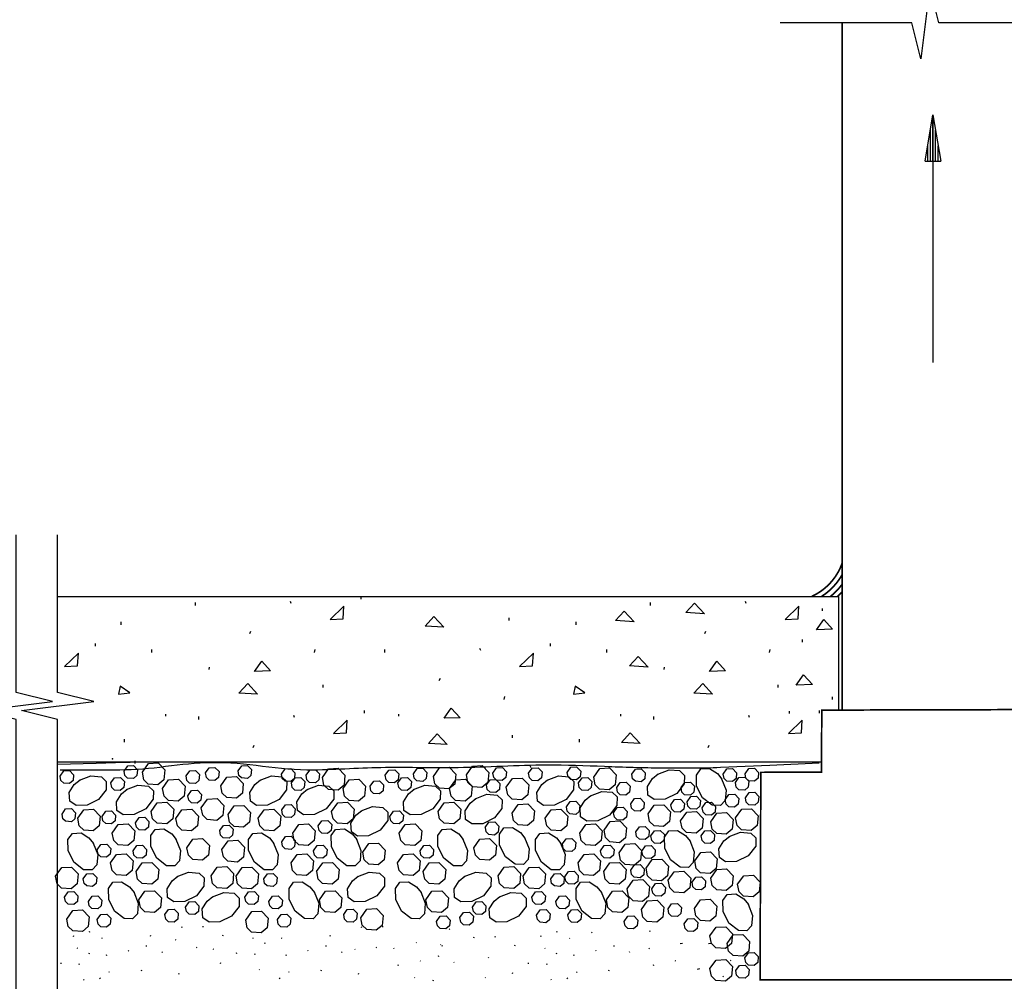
# Model space of a CAD drawing. Extents: x -4.7 to 19.3, y -5.1 to 12.9.
# Tile 5 of 10: x 2.8 to 5.7, y -3.2 to -0.2. Entities that reach past the tile are written whole.
import ezdxf

# ---------------------------------------------------------------- set-up
doc = ezdxf.new("R2010")
doc.units = 0
doc.layers.get('0').update_dxf_attribs({"linetype": 'CONTINUOUS'})
for name, color, linetype in [('29', 7, 'CONTINUOUS'), ('31', 7, 'CONTINUOUS'), ('32', 7, 'CONTINUOUS')]:
    doc.layers.add(name, color=color, linetype=linetype)

# ---------------------------------------------------------------- blocks, each defined once
blk = doc.blocks.new('ARW')
at = {"layer": '32', "color": 1, "linetype": 'CONTINUOUS'}
for p, q in [((-0.011719, 0.001953), (0, 0)), ((-0.011719, 0.001952), (-0.011719, -0.001967)), ((-0.011719, 0.001294), (-0.007766, 0.001294)), ((-0.011719, 0.000643), (-0.003859, 0.000643)), ((0, 0), (-0.011719, -0.001967)), ((-0.011719, -0.000008), (0, -0.000008)), ((-0.011719, -0.000659), (-0.003924, -0.000659)), ((-0.011719, -0.00131), (-0.007802, -0.00131))]:
    blk.add_line(p, q, dxfattribs=at)

msp = doc.modelspace()

# ---------------------------------------------------------------- linework, layer by layer
at = {"layer": '29', "linetype": 'CONTINUOUS'}
for p, q in [((2.865229, -1.991762), (5.231056, -1.991762)), ((5.231056, -2.335375), (5.231056, -1.991762)), ((2.865229, -2.491762), (5.178898, -2.491762))]:
    msp.add_line(p, q, dxfattribs=at)
for points in [[(5.928898, -0.253263), (5.533979, -0.253263), (5.506635, -0.143888), (5.479292, -0.362638), (5.451948, -0.253263), (5.053898, -0.253263)], [(2.740229, -3.510378), (2.740229, -2.363922), (2.630854, -2.336578), (2.849604, -2.309234), (2.740229, -2.281891), (2.740229, -1.804262)], [(2.865229, -3.510378), (2.865229, -2.363922), (2.755854, -2.336578), (2.974604, -2.309234), (2.865229, -2.281891), (2.865229, -1.804262)]]:
    msp.add_lwpolyline(points, dxfattribs=at)
at = {"layer": '29', "linetype": 'CONTINUOUS', "const_width": 0.005}
for points in [[(5.241398, -0.253263), (5.241398, -2.335348)], [(5.179525, -2.33551), (5.178898, -2.523012), (4.995008, -2.523988), (4.992779, -3.151997), (5.993591, -3.151997), (5.994651, -2.526768), (5.805814, -2.526146), (5.804525, -2.333871), (5.179525, -2.33551)]]:
    msp.add_lwpolyline(points, dxfattribs=at)
for points in [[(5.150038, -1.990721, 0.205274), (5.241411, -1.890133, 0.205274)], [(5.178311, -1.991762, 0.124554), (5.241398, -1.925228, 0.124554)], [(5.205499, -1.991762, 0.064197), (5.241398, -1.954356, 0.064197)], [(5.227863, -1.99105, 0.022521), (5.241398, -1.976967, 0.022521)]]:
    msp.add_lwpolyline(points, format="xyb", dxfattribs=at)
at = {"layer": '29', "linetype": 'CONTINUOUS'}
for points in [[(3.099768, -2.493379, -0.000001), (2.982499, -2.49677), (2.865229, -2.500161)], [(2.872951, -2.516281), (2.963186, -2.516281), (3.053422, -2.516281, 0.028981), (3.192543, -2.505756, -0.023498), (3.331648, -2.493706, -0.035309), (3.485798, -2.504837, 0.034288), (3.639953, -2.516281, 0.007012), (3.748983, -2.51219, -0.010024), (3.858021, -2.508755, -0.002755), (3.968043, -2.508945, 0.003175), (4.078064, -2.509043, 0.008538), (4.212429, -2.504905, -0.010262), (4.346797, -2.50123, -0.009661), (4.521507, -2.505551, 0.008181), (4.696216, -2.510388, 0.002387), (4.784715, -2.510664, 0.009962), (4.873172, -2.508755), (5.022548, -2.502174), (5.171924, -2.495594)]]:
    msp.add_lwpolyline(points, format="xyb", dxfattribs=at)
at = {"layer": '31', "linetype": 'CONTINUOUS'}
for p, q in [((3.784174, -1.999414), (3.784174, -1.99182)), ((3.282737, -2.018398), (3.282737, -2.009805)), ((3.573065, -2.012336), (3.570534, -2.006258)), ((4.660767, -2.018398), (4.660767, -2.009805)), ((4.951095, -2.012336), (4.948564, -2.006258)), ((5.182112, -2.034935), (5.182112, -2.027341)), ((4.233276, -2.064168), (4.233276, -2.055559)), ((3.057482, -2.076824), (3.057482, -2.06848)), ((4.43551, -2.076824), (4.43551, -2.06848)), ((3.447268, -2.103461), (3.450815, -2.096617)), ((4.825298, -2.103461), (4.828845, -2.096617)), ((2.980029, -2.141621), (2.980029, -2.134027)), ((4.358057, -2.141621), (4.358057, -2.134027)), ((5.121197, -2.129427), (5.121197, -2.121833)), ((3.150638, -2.160605), (3.150638, -2.152012)), ((3.64369, -2.160664), (3.645471, -2.151805)), ((3.85662, -2.160605), (3.85662, -2.152012)), ((4.146948, -2.154543), (4.144417, -2.148465)), ((4.528667, -2.160605), (4.528667, -2.152012)), ((5.02172, -2.160664), (5.023501, -2.151805)), ((3.324503, -2.212039), (3.325268, -2.205211)), ((4.702533, -2.212039), (4.703298, -2.205211)), ((3.66954, -2.267185), (3.66954, -2.258576)), ((4.021151, -2.245668), (4.024698, -2.238824)), ((5.04757, -2.267185), (5.04757, -2.258576)), ((4.217573, -2.302871), (4.219354, -2.294012)), ((5.21257, -2.303169), (5.21257, -2.295576)), ((3.192904, -2.354246), (3.192904, -2.347418)), ((3.292884, -2.363622), (3.292884, -2.355029)), ((3.583212, -2.35756), (3.580681, -2.351482)), ((3.794322, -2.344638), (3.794322, -2.337044)), ((3.898385, -2.354246), (3.899151, -2.347418)), ((4.570932, -2.354246), (4.570932, -2.347418)), ((4.670914, -2.363622), (4.670914, -2.355029)), ((4.961242, -2.35756), (4.958711, -2.351482)), ((5.081602, -2.345844), (5.081602, -2.33825)), ((5.172352, -2.344638), (5.172352, -2.337044)), ((2.865393, -2.419544), (2.865393, -2.410935)), ((4.243423, -2.419544), (4.243423, -2.410935)), ((3.067628, -2.432201), (3.067628, -2.423857)), ((3.457415, -2.448685), (3.460962, -2.441841)), ((4.445658, -2.432201), (4.445658, -2.423857)), ((4.835445, -2.448685), (4.838992, -2.441841)), ((3.099768, -2.496997), (3.099768, -2.489404)), ((3.213414, -2.493206), (3.21356, -2.492996)), ((3.759974, -2.493206), (3.760693, -2.492184)), ((3.854815, -2.492125), (3.854872, -2.492043)), ((4.299638, -2.509919), (4.296857, -2.503841)), ((2.962509, -3.007341), (2.959495, -3.007996)), ((3.241915, -2.994229), (3.242893, -2.991307)), ((3.307615, -2.991716), (3.304599, -2.99237)), ((3.786, -2.994229), (3.786978, -2.991307)), ((3.851698, -2.991716), (3.848682, -2.99237)), ((4.053086, -2.999549), (4.05162, -2.998089)), ((4.378299, -3.007341), (4.375286, -3.007996)), ((4.48407, -3.009766), (4.482604, -3.008302)), ((4.658784, -3.005776), (4.659763, -3.002852)), ((2.913167, -3.020737), (2.914146, -3.017815)), ((3.000914, -3.027719), (2.999448, -3.026255)), ((3.146495, -3.020073), (3.147474, -3.017148)), ((3.224165, -3.03232), (3.222701, -3.030857)), ((3.365962, -3.018714), (3.36694, -3.015789)), ((3.458138, -3.027448), (3.456673, -3.025984)), ((3.492784, -3.042745), (3.493763, -3.039823)), ((3.544997, -3.027719), (3.543533, -3.026255)), ((3.690579, -3.020073), (3.691557, -3.017148)), ((3.952212, -3.040352), (3.950747, -3.038888)), ((4.125849, -3.024815), (4.126828, -3.021893)), ((4.191548, -3.022302), (4.188533, -3.022956)), ((4.328958, -3.020737), (4.329938, -3.017815)), ((4.416704, -3.027719), (4.41524, -3.026255)), ((2.926281, -3.058034), (2.924815, -3.05657)), ((2.960927, -3.073331), (2.961906, -3.070409)), ((3.080547, -3.065526), (3.079081, -3.064065)), ((3.135859, -3.050198), (3.132844, -3.050852)), ((3.182783, -3.069607), (3.181318, -3.068146)), ((3.287745, -3.056008), (3.286281, -3.054544)), ((3.338372, -3.060891), (3.336908, -3.059427)), ((3.62463, -3.065526), (3.623165, -3.064065)), ((3.679943, -3.050198), (3.676927, -3.050852)), ((3.726867, -3.069607), (3.725401, -3.068146)), ((3.766648, -3.060891), (3.765182, -3.059427)), ((3.831829, -3.056008), (3.830365, -3.054544)), ((3.884846, -3.058305), (3.883383, -3.056841)), ((4.026094, -3.046605), (4.024628, -3.045143)), ((4.03043, -3.050659), (4.031408, -3.047734)), ((4.249896, -3.049299), (4.250875, -3.046375)), ((4.342072, -3.058034), (4.340607, -3.05657)), ((4.376719, -3.073331), (4.377697, -3.070409)), ((4.496337, -3.065526), (4.494872, -3.064065)), ((4.55165, -3.050198), (4.548634, -3.050852)), ((4.598573, -3.069607), (4.597109, -3.068146)), ((4.657695, -3.058305), (4.656229, -3.056841)), ((4.758003, -3.041945), (4.750641, -3.043535)), ((4.844372, -3.041945), (4.837009, -3.043535)), ((3.014096, -3.077406), (3.011167, -3.078865)), ((3.359148, -3.103035), (3.360126, -3.100112)), ((3.40849, -3.071958), (3.405474, -3.072613)), ((3.462743, -3.075833), (3.463721, -3.072909)), ((3.558181, -3.077406), (3.555251, -3.078865)), ((3.964479, -3.096112), (3.963016, -3.094651)), ((4.019792, -3.080784), (4.016776, -3.081438)), ((4.066716, -3.100193), (4.065251, -3.098732)), ((4.17168, -3.086594), (4.170214, -3.08513)), ((4.429888, -3.077406), (4.426958, -3.078865)), ((4.737328, -3.096112), (4.735862, -3.094651)), ((4.904794, -3.095309), (4.903329, -3.093848)), ((2.876633, -3.102544), (2.873617, -3.103199)), ((2.930885, -3.106419), (2.931865, -3.103495)), ((3.022885, -3.130018), (3.021422, -3.128557)), ((3.119232, -3.124794), (3.120211, -3.12187)), ((3.477221, -3.122651), (3.475758, -3.121188)), ((3.56697, -3.130018), (3.565505, -3.128557)), ((3.663315, -3.124794), (3.664294, -3.12187)), ((3.898031, -3.107992), (3.895102, -3.109451)), ((4.243081, -3.133621), (4.24406, -3.130698)), ((4.292423, -3.102544), (4.289408, -3.103199)), ((4.346677, -3.106419), (4.347656, -3.103495)), ((4.438677, -3.130018), (4.437212, -3.128557)), ((4.535023, -3.124794), (4.536001, -3.12187)), ((4.670878, -3.107992), (4.667948, -3.109451)), ((4.809826, -3.119523), (4.802462, -3.121113)), ((2.945365, -3.153237), (2.9439, -3.151773)), ((2.995055, -3.147555), (2.992125, -3.149013)), ((3.232375, -3.135674), (3.233353, -3.132753)), ((3.539138, -3.147555), (3.536208, -3.149013)), ((3.776458, -3.135674), (3.777438, -3.132753)), ((3.947578, -3.146602), (3.946112, -3.145138)), ((4.003165, -3.15538), (4.004143, -3.152456)), ((4.161714, -3.146602), (4.16025, -3.145138)), ((4.361156, -3.153237), (4.35969, -3.151773)), ((4.410845, -3.147555), (4.407915, -3.149013)), ((4.881763, -3.143049), (4.880298, -3.141589))]:
    msp.add_line(p, q, dxfattribs=at)
for points in [[(3.729753, -2.058898), (3.732284, -2.02068), (3.690518, -2.06143)], [(4.768298, -2.040039), (4.794626, -2.011445), (4.824751, -2.043586)], [(5.107783, -2.058898), (5.110314, -2.02068), (5.068548, -2.06143)], [(3.97837, -2.080871), (4.004698, -2.052277), (4.034823, -2.084418)], [(4.555091, -2.064424), (4.581419, -2.035831), (4.611544, -2.067971)], [(5.163385, -2.09209), (5.185417, -2.061465), (5.211995, -2.090574)], [(2.925607, -2.201105), (2.928138, -2.162887), (2.886372, -2.203637)], [(4.303635, -2.201105), (4.306167, -2.162887), (4.264401, -2.203637)], [(4.597734, -2.20159), (4.624063, -2.172996), (4.654188, -2.205137)], [(3.46169, -2.218117), (3.483721, -2.187492), (3.510299, -2.216602)], [(4.83972, -2.218117), (4.861751, -2.187492), (4.888329, -2.216602)], [(5.10247, -2.259737), (5.124501, -2.229112), (5.151079, -2.258221)], [(3.050154, -2.287168), (3.08406, -2.282871), (3.055216, -2.263387)], [(3.414634, -2.283888), (3.440962, -2.255294), (3.471087, -2.287435)], [(4.428182, -2.287168), (4.462089, -2.282871), (4.433245, -2.263387)], [(4.792664, -2.283888), (4.818992, -2.255294), (4.849117, -2.287435)], [(4.035573, -2.360324), (4.057604, -2.329699), (4.084182, -2.358809)], [(3.7399, -2.404122), (3.742431, -2.365904), (3.700665, -2.406654)], [(5.11793, -2.404122), (5.120461, -2.365904), (5.078695, -2.406654)], [(3.988517, -2.436247), (4.014845, -2.407654), (4.04497, -2.439794)], [(4.573367, -2.433246), (4.599695, -2.404652), (4.62982, -2.436793)]]:
    msp.add_lwpolyline(points, close=True, dxfattribs=at)
for points in [[(3.066587, -2.519932), (3.07762, -2.504237), (3.095229, -2.503238), (3.107466, -2.515926), (3.105703, -2.533714), (3.09482, -2.542763), (3.07743, -2.541505), (3.069253, -2.533563), (3.066602, -2.519932)], [(3.121945, -2.523466), (3.14032, -2.497313), (3.169673, -2.495645), (3.190072, -2.516794), (3.187118, -2.546435), (3.16899, -2.561516), (3.140018, -2.559424), (3.126375, -2.546203), (3.121958, -2.523466)], [(3.411799, -2.519492), (3.422833, -2.503797), (3.440443, -2.502799), (3.45268, -2.515487), (3.450915, -2.533273), (3.440033, -2.542324), (3.422642, -2.541066), (3.414466, -2.533122), (3.411814, -2.519492)], [(4.103453, -2.531552), (4.121828, -2.505398), (4.151181, -2.50373), (4.171579, -2.52488), (4.168626, -2.554521), (4.150497, -2.569602), (4.121526, -2.56751), (4.107883, -2.554289), (4.103466, -2.531552)], [(2.872892, -2.535083), (2.883924, -2.519388), (2.901534, -2.518391), (2.913771, -2.531078), (2.912008, -2.548865), (2.901125, -2.557917), (2.883734, -2.556659), (2.875557, -2.548715), (2.872906, -2.535083)], [(2.931841, -2.548057), (2.96624, -2.534426), (2.997822, -2.537146), (3.012833, -2.551419), (3.012368, -2.577055), (2.989578, -2.60619), (2.954359, -2.623799), (2.921164, -2.624372), (2.902487, -2.611098), (2.900711, -2.584669), (2.915872, -2.561018), (2.933236, -2.547168)], [(3.254368, -2.534914), (3.265401, -2.519219), (3.28301, -2.518221), (3.295247, -2.530909), (3.293484, -2.548695), (3.282602, -2.557746), (3.265211, -2.556488), (3.257034, -2.548544), (3.254383, -2.534914)], [(3.313302, -2.525776), (3.324336, -2.510081), (3.341945, -2.509082), (3.354181, -2.52177), (3.352417, -2.539557), (3.341534, -2.548607), (3.324143, -2.547349), (3.315969, -2.539406), (3.313315, -2.525776)], [(3.478401, -2.548057), (3.512799, -2.534426), (3.544383, -2.537146), (3.559393, -2.551419), (3.55893, -2.577055), (3.536138, -2.60619), (3.500919, -2.623799), (3.467724, -2.624372), (3.449048, -2.611098), (3.447271, -2.584669), (3.462432, -2.561018), (3.479797, -2.547168)], [(3.543172, -2.529148), (3.554204, -2.513453), (3.571814, -2.512456), (3.584049, -2.525143), (3.582286, -2.54293), (3.571404, -2.55198), (3.554013, -2.550723), (3.545837, -2.542779), (3.543185, -2.529148)], [(3.617841, -2.532938), (3.628875, -2.517242), (3.646484, -2.516245), (3.65872, -2.528932), (3.656956, -2.546719), (3.646073, -2.55577), (3.628682, -2.554512), (3.620508, -2.546568), (3.617854, -2.532938)], [(3.667503, -2.539605), (3.685878, -2.513451), (3.715232, -2.511784), (3.73563, -2.532934), (3.732677, -2.562574), (3.714548, -2.577654), (3.685578, -2.575563), (3.671932, -2.562341), (3.667517, -2.539605)], [(3.85772, -2.532938), (3.868753, -2.517242), (3.886362, -2.516245), (3.898599, -2.528932), (3.896836, -2.546719), (3.885953, -2.55577), (3.868563, -2.554512), (3.860385, -2.546568), (3.857734, -2.532938)], [(3.942771, -2.528484), (3.953805, -2.512789), (3.971414, -2.511792), (3.98365, -2.524479), (3.981885, -2.542266), (3.971003, -2.551316), (3.953612, -2.550059), (3.945438, -2.542115), (3.942784, -2.528484)], [(4.00349, -2.53637), (4.021865, -2.510215), (4.051219, -2.508547), (4.071617, -2.529698), (4.068664, -2.559339), (4.050534, -2.574418), (4.021564, -2.572326), (4.007919, -2.559105), (4.003503, -2.53637)], [(4.183651, -2.52625), (4.194685, -2.510555), (4.212294, -2.509557), (4.224531, -2.522245), (4.222767, -2.540031), (4.211884, -2.549082), (4.194493, -2.547824), (4.186318, -2.53988), (4.183665, -2.52625)], [(4.291701, -2.526941), (4.302734, -2.511246), (4.320344, -2.510247), (4.332579, -2.522935), (4.330815, -2.540723), (4.319932, -2.549773), (4.302542, -2.548516), (4.294367, -2.540573), (4.291714, -2.526941)], [(4.347633, -2.548057), (4.382031, -2.534426), (4.413612, -2.537146), (4.428625, -2.551419), (4.428159, -2.577055), (4.405368, -2.60619), (4.37015, -2.623799), (4.336954, -2.624372), (4.318279, -2.611098), (4.316501, -2.584669), (4.331664, -2.561018), (4.349026, -2.547168)], [(4.408664, -2.524289), (4.419697, -2.508594), (4.437306, -2.507582), (4.449542, -2.520284), (4.447779, -2.53807), (4.436896, -2.547121), (4.419505, -2.545849), (4.411329, -2.537919), (4.408677, -2.524289)], [(4.488872, -2.538651), (4.50726, -2.512496), (4.536602, -2.510828), (4.557013, -2.531979), (4.55406, -2.56162), (4.535931, -2.576699), (4.506947, -2.574607), (4.493315, -2.561372), (4.488885, -2.538651)], [(4.604177, -2.529559), (4.615211, -2.513863), (4.63282, -2.512865), (4.645056, -2.525552), (4.643292, -2.54334), (4.632409, -2.552391), (4.615018, -2.551133), (4.606844, -2.54319), (4.60419, -2.529559)], [(4.682669, -2.529768), (4.717068, -2.516137), (4.74865, -2.518857), (4.763661, -2.53313), (4.763197, -2.558766), (4.740406, -2.587901), (4.705188, -2.60551), (4.671992, -2.606083), (4.653315, -2.592809), (4.651539, -2.56638), (4.666701, -2.542729), (4.684064, -2.528879)], [(4.876445, -2.543143), (4.890089, -2.577527), (4.887354, -2.609122), (4.873081, -2.624135), (4.847447, -2.623656), (4.818313, -2.600865), (4.800716, -2.56566), (4.800128, -2.532465), (4.813404, -2.513789), (4.839845, -2.512012), (4.863484, -2.527174), (4.877333, -2.544536)], [(4.880986, -2.529199), (4.892018, -2.513504), (4.909628, -2.512505), (4.921865, -2.525193), (4.920102, -2.54298), (4.909219, -2.552031), (4.891828, -2.550773), (4.883651, -2.542831), (4.881, -2.529199)], [(4.947456, -2.528122), (4.95849, -2.512427), (4.976099, -2.51143), (4.988336, -2.524117), (4.986572, -2.541904), (4.975689, -2.550956), (4.958298, -2.549698), (4.950122, -2.541754), (4.94747, -2.528122)], [(3.026724, -2.556151), (3.037758, -2.540456), (3.055367, -2.539457), (3.067603, -2.552145), (3.065839, -2.569932), (3.054956, -2.578982), (3.037565, -2.577724), (3.029391, -2.569781), (3.026737, -2.556151)], [(3.074357, -2.576289), (3.108742, -2.562659), (3.140337, -2.565379), (3.155349, -2.579652), (3.15487, -2.605286), (3.132079, -2.634422), (3.096875, -2.652031), (3.06368, -2.652605), (3.045003, -2.639331), (3.043227, -2.612902), (3.058388, -2.58925), (3.075751, -2.575401)], [(3.183267, -2.57294), (3.201656, -2.546785), (3.230995, -2.545104), (3.251408, -2.566268), (3.248454, -2.595909), (3.230326, -2.610988), (3.201341, -2.608883), (3.187711, -2.595661), (3.183281, -2.57294)], [(3.359643, -2.564367), (3.378018, -2.538214), (3.407372, -2.536544), (3.427771, -2.557695), (3.424818, -2.587336), (3.406689, -2.602417), (3.377719, -2.600324), (3.364073, -2.587104), (3.359658, -2.564367)], [(3.573284, -2.556151), (3.584318, -2.540456), (3.601927, -2.539457), (3.614164, -2.552145), (3.6124, -2.569932), (3.601517, -2.578982), (3.584126, -2.577724), (3.575951, -2.569781), (3.573298, -2.556151)], [(3.620917, -2.576289), (3.655302, -2.562659), (3.686898, -2.565379), (3.701909, -2.579652), (3.701431, -2.605286), (3.678641, -2.634422), (3.643435, -2.652031), (3.61024, -2.652605), (3.591564, -2.639331), (3.589786, -2.612902), (3.604948, -2.58925), (3.622313, -2.575401)], [(3.729828, -2.57294), (3.748216, -2.546785), (3.777556, -2.545104), (3.797969, -2.566268), (3.795016, -2.595909), (3.776885, -2.610988), (3.747901, -2.608883), (3.734271, -2.595661), (3.729841, -2.57294)], [(3.811674, -2.566086), (3.822708, -2.550391), (3.840318, -2.549393), (3.852555, -2.562081), (3.85079, -2.579867), (3.839908, -2.588918), (3.822517, -2.58766), (3.814341, -2.579716), (3.811689, -2.566086)], [(3.895954, -2.556151), (3.906987, -2.540456), (3.924596, -2.539457), (3.936833, -2.552145), (3.93507, -2.569932), (3.924188, -2.578982), (3.906797, -2.577724), (3.89862, -2.569781), (3.895969, -2.556151)], [(3.943587, -2.576289), (3.977971, -2.562659), (4.009568, -2.565379), (4.024579, -2.579652), (4.024102, -2.605286), (4.00131, -2.634422), (3.966104, -2.652031), (3.932909, -2.652605), (3.914234, -2.639331), (3.912456, -2.612902), (3.927618, -2.58925), (3.944982, -2.575401)], [(4.052497, -2.57294), (4.070885, -2.546785), (4.100227, -2.545104), (4.120638, -2.566268), (4.117685, -2.595909), (4.099556, -2.610988), (4.070572, -2.608883), (4.05694, -2.595661), (4.05251, -2.57294)], [(4.164033, -2.56218), (4.175065, -2.546497), (4.192674, -2.545487), (4.204924, -2.558188), (4.203148, -2.575961), (4.192279, -2.585012), (4.174875, -2.583754), (4.166698, -2.575824), (4.164047, -2.562193)], [(4.224284, -2.568961), (4.242659, -2.542807), (4.272013, -2.541138), (4.292411, -2.562289), (4.289458, -2.59193), (4.271329, -2.60701), (4.242359, -2.604918), (4.228714, -2.591698), (4.224298, -2.568961)], [(4.442516, -2.556151), (4.453548, -2.540456), (4.471158, -2.539457), (4.483393, -2.552145), (4.48163, -2.569932), (4.470747, -2.578982), (4.453357, -2.577724), (4.445181, -2.569781), (4.442529, -2.556151)], [(4.558492, -2.57026), (4.569525, -2.554565), (4.587134, -2.553566), (4.59937, -2.566254), (4.597607, -2.584042), (4.586724, -2.593091), (4.569333, -2.591833), (4.561158, -2.583891), (4.558505, -2.57026)], [(4.753422, -2.57026), (4.764454, -2.554565), (4.782064, -2.553566), (4.794299, -2.566254), (4.792536, -2.584042), (4.781654, -2.593091), (4.764263, -2.591833), (4.756087, -2.583891), (4.753435, -2.57026)], [(4.917893, -2.55502), (4.928927, -2.539324), (4.946536, -2.538326), (4.958773, -2.551013), (4.957009, -2.568801), (4.946126, -2.577852), (4.928736, -2.576594), (4.92056, -2.568651), (4.917908, -2.55502)], [(3.259947, -2.594906), (3.270979, -2.579211), (3.288589, -2.578214), (3.300826, -2.590901), (3.299063, -2.608688), (3.28818, -2.617738), (3.270789, -2.61648), (3.262612, -2.608536), (3.259961, -2.594906)], [(4.130414, -2.604083), (4.164798, -2.590453), (4.196393, -2.593188), (4.211406, -2.607461), (4.210927, -2.633096), (4.188135, -2.662216), (4.152917, -2.679826), (4.119736, -2.680414), (4.101047, -2.667138), (4.099283, -2.640698), (4.114445, -2.617059), (4.131807, -2.603208)], [(4.478783, -2.595245), (4.513167, -2.581613), (4.544763, -2.584333), (4.559775, -2.598607), (4.559297, -2.624242), (4.536505, -2.653378), (4.501299, -2.670987), (4.468104, -2.67156), (4.44943, -2.658285), (4.447651, -2.631857), (4.462814, -2.608206), (4.480177, -2.594355)], [(4.887438, -2.606836), (4.89847, -2.591141), (4.916079, -2.590143), (4.928315, -2.602831), (4.926552, -2.620617), (4.915669, -2.629668), (4.898279, -2.62841), (4.890103, -2.620466), (4.887451, -2.606836)], [(4.948353, -2.60074), (4.959385, -2.585044), (4.976995, -2.584047), (4.989232, -2.596734), (4.987469, -2.614521), (4.976586, -2.623573), (4.959195, -2.622315), (4.951018, -2.614371), (4.948367, -2.60074)], [(3.148677, -2.64212), (3.167065, -2.615965), (3.196406, -2.614284), (3.216818, -2.635448), (3.213865, -2.665089), (3.195736, -2.680168), (3.166751, -2.678063), (3.15312, -2.664841), (3.14869, -2.64212)], [(3.300431, -2.631313), (3.318806, -2.605159), (3.348159, -2.60349), (3.368557, -2.624641), (3.365604, -2.654281), (3.347477, -2.669362), (3.318505, -2.66727), (3.304861, -2.654049), (3.300445, -2.631313)], [(3.381531, -2.651841), (3.399906, -2.625688), (3.429259, -2.62402), (3.449658, -2.645169), (3.446704, -2.67481), (3.428576, -2.689891), (3.399604, -2.687799), (3.385974, -2.674578), (3.381544, -2.651841)], [(3.543984, -2.638035), (3.555017, -2.62234), (3.572626, -2.621341), (3.584862, -2.634029), (3.583099, -2.651816), (3.572216, -2.660867), (3.554826, -2.659609), (3.54665, -2.651667), (3.543997, -2.638035)], [(3.695237, -2.64212), (3.713626, -2.615965), (3.742966, -2.614284), (3.763378, -2.635448), (3.760424, -2.665089), (3.742297, -2.680168), (3.713313, -2.678063), (3.699681, -2.664841), (3.695251, -2.64212)], [(4.017908, -2.64212), (4.036297, -2.615965), (4.065635, -2.614284), (4.086048, -2.635448), (4.083095, -2.665089), (4.064966, -2.680168), (4.035982, -2.678063), (4.022352, -2.664841), (4.017922, -2.64212)], [(4.241579, -2.647246), (4.259954, -2.621091), (4.289307, -2.619424), (4.309706, -2.640574), (4.306753, -2.670215), (4.288625, -2.685294), (4.259654, -2.683203), (4.246023, -2.669982), (4.241594, -2.647246)], [(4.406203, -2.628402), (4.417236, -2.612707), (4.434845, -2.611708), (4.447081, -2.624396), (4.445318, -2.642184), (4.434435, -2.651234), (4.417044, -2.649977), (4.408868, -2.642034), (4.406216, -2.628402)], [(4.601133, -2.619029), (4.612165, -2.603333), (4.629775, -2.602336), (4.64201, -2.615023), (4.640247, -2.63281), (4.629365, -2.641862), (4.611974, -2.640604), (4.603798, -2.63266), (4.601146, -2.619029)], [(4.653703, -2.649816), (4.672091, -2.623661), (4.701431, -2.621995), (4.721844, -2.643145), (4.718891, -2.672785), (4.70076, -2.687865), (4.671776, -2.685773), (4.658146, -2.672539), (4.653716, -2.649816)], [(4.722964, -2.622078), (4.733997, -2.606383), (4.751607, -2.605385), (4.763844, -2.618073), (4.762079, -2.635859), (4.751197, -2.64491), (4.733806, -2.643652), (4.72563, -2.635708), (4.722978, -2.622078)], [(4.771695, -2.612934), (4.782728, -2.597238), (4.800337, -2.59624), (4.812573, -2.608927), (4.81081, -2.626715), (4.799927, -2.635766), (4.782536, -2.634508), (4.774361, -2.626565), (4.771708, -2.612934)], [(4.817383, -2.631223), (4.828415, -2.615527), (4.846025, -2.614529), (4.85826, -2.627216), (4.856497, -2.645004), (4.845615, -2.654055), (4.828224, -2.652797), (4.820048, -2.644854), (4.817396, -2.631223)], [(2.878672, -2.650695), (2.889704, -2.635), (2.907314, -2.634003), (2.919549, -2.64669), (2.917786, -2.664477), (2.906904, -2.673527), (2.889513, -2.67227), (2.881337, -2.664326), (2.878685, -2.650695)], [(2.92629, -2.663255), (2.944665, -2.637115), (2.974018, -2.635434), (2.994417, -2.656583), (2.991464, -2.686224), (2.973336, -2.701318), (2.944365, -2.699214), (2.930734, -2.685992), (2.926305, -2.66327)], [(3.00004, -2.657302), (3.011073, -2.641607), (3.028682, -2.640609), (3.040919, -2.653297), (3.039156, -2.671083), (3.028273, -2.680135), (3.010883, -2.678878), (3.002706, -2.670934), (3.000055, -2.657302)], [(3.223642, -2.663297), (3.242031, -2.637143), (3.27137, -2.635461), (3.291783, -2.656625), (3.288829, -2.686266), (3.270701, -2.701346), (3.241716, -2.69924), (3.228086, -2.68602), (3.223656, -2.663297)], [(3.472852, -2.663255), (3.491227, -2.637115), (3.520579, -2.635434), (3.540978, -2.656583), (3.538025, -2.686224), (3.519896, -2.701318), (3.490924, -2.699214), (3.477294, -2.685992), (3.472865, -2.66327)], [(3.784659, -2.641044), (3.819044, -2.627414), (3.850641, -2.630148), (3.865651, -2.644422), (3.865173, -2.670057), (3.842383, -2.699177), (3.807164, -2.716786), (3.773982, -2.717375), (3.755292, -2.704099), (3.753529, -2.677659), (3.76869, -2.65402), (3.786055, -2.640169)], [(3.871885, -2.657302), (3.882919, -2.641607), (3.900529, -2.640609), (3.912766, -2.653297), (3.911001, -2.671083), (3.900118, -2.680135), (3.882728, -2.678878), (3.874552, -2.670934), (3.8719, -2.657302)], [(4.342081, -2.663255), (4.360456, -2.637115), (4.38981, -2.635434), (4.410208, -2.656583), (4.407255, -2.686224), (4.389126, -2.701318), (4.360156, -2.699214), (4.346525, -2.685992), (4.342095, -2.66327)], [(4.549353, -2.646464), (4.560385, -2.630768), (4.577995, -2.62977), (4.590232, -2.642457), (4.588469, -2.660245), (4.577586, -2.669294), (4.560195, -2.668036), (4.552018, -2.660094), (4.549367, -2.646464)], [(4.752118, -2.670504), (4.770493, -2.644363), (4.799846, -2.642682), (4.820245, -2.663832), (4.817292, -2.693487), (4.799164, -2.708566), (4.77018, -2.706461), (4.756548, -2.69324), (4.752133, -2.670518)], [(4.843492, -2.673552), (4.861867, -2.647411), (4.89122, -2.64573), (4.911618, -2.66688), (4.908665, -2.696535), (4.890536, -2.711615), (4.861552, -2.70951), (4.847922, -2.696289), (4.843505, -2.673566)], [(4.918688, -2.662008), (4.937076, -2.635854), (4.966415, -2.634185), (4.986828, -2.655336), (4.983875, -2.684977), (4.965745, -2.700057), (4.93676, -2.697965), (4.92313, -2.68473), (4.918701, -2.662008)], [(3.030798, -2.70773), (3.049188, -2.681576), (3.078526, -2.679909), (3.098939, -2.701059), (3.095986, -2.730699), (3.077857, -2.745779), (3.048872, -2.743688), (3.035242, -2.730453), (3.030813, -2.70773)], [(3.101126, -2.676568), (3.112159, -2.660872), (3.129768, -2.659875), (3.142005, -2.672563), (3.140242, -2.690349), (3.129359, -2.699401), (3.111969, -2.698143), (3.103792, -2.690199), (3.101141, -2.676568)], [(3.577359, -2.70773), (3.595747, -2.681576), (3.625087, -2.679909), (3.6455, -2.701059), (3.642547, -2.730699), (3.624417, -2.745779), (3.595432, -2.743688), (3.581802, -2.730453), (3.577372, -2.70773)], [(3.654698, -2.686203), (3.665732, -2.670508), (3.683341, -2.66951), (3.695578, -2.682198), (3.693814, -2.699984), (3.682931, -2.709035), (3.66554, -2.707777), (3.657365, -2.699833), (3.654712, -2.686203)], [(3.900029, -2.70773), (3.918417, -2.681576), (3.947758, -2.679909), (3.968169, -2.701059), (3.965216, -2.730699), (3.947087, -2.745779), (3.918103, -2.743688), (3.904471, -2.730453), (3.900042, -2.70773)], [(4.160706, -2.69102), (4.17174, -2.675324), (4.189349, -2.674326), (4.201586, -2.687013), (4.199822, -2.704801), (4.188939, -2.713852), (4.171548, -2.712594), (4.163372, -2.704651), (4.16072, -2.69102)], [(4.446589, -2.70773), (4.464978, -2.681576), (4.494318, -2.679909), (4.514729, -2.701059), (4.511776, -2.730699), (4.493648, -2.745779), (4.464664, -2.743688), (4.451033, -2.730453), (4.446603, -2.70773)], [(4.520115, -2.699012), (4.53849, -2.672857), (4.567844, -2.67119), (4.588242, -2.69234), (4.585289, -2.72198), (4.567159, -2.73706), (4.538189, -2.734969), (4.524544, -2.721747), (4.520128, -2.699012)], [(2.973021, -2.738424), (2.986651, -2.772809), (2.983931, -2.804404), (2.969658, -2.819417), (2.944023, -2.818938), (2.914888, -2.796146), (2.897292, -2.760927), (2.896704, -2.727746), (2.909979, -2.709057), (2.936408, -2.707293), (2.96006, -2.722441), (2.973909, -2.739805)], [(3.223763, -2.726188), (3.237408, -2.760573), (3.234673, -2.792168), (3.2204, -2.807193), (3.194766, -2.806701), (3.165643, -2.783924), (3.148034, -2.748706), (3.147447, -2.71551), (3.160721, -2.696833), (3.187164, -2.69507), (3.210802, -2.710219), (3.224651, -2.727582)], [(3.356367, -2.700578), (3.3674, -2.684883), (3.385009, -2.683885), (3.397245, -2.696573), (3.395482, -2.714359), (3.384599, -2.72341), (3.367208, -2.722152), (3.359033, -2.714208), (3.35638, -2.700578)], [(3.519581, -2.738424), (3.533212, -2.772809), (3.530492, -2.804404), (3.516219, -2.819417), (3.490583, -2.818938), (3.461448, -2.796146), (3.443853, -2.760927), (3.443266, -2.727746), (3.45654, -2.709057), (3.482969, -2.707293), (3.50662, -2.722441), (3.52047, -2.739805)], [(3.770323, -2.726188), (3.783969, -2.760573), (3.781234, -2.792168), (3.766961, -2.807193), (3.741326, -2.806701), (3.712204, -2.783924), (3.694595, -2.748706), (3.694008, -2.71551), (3.707283, -2.696833), (3.733724, -2.69507), (3.757362, -2.710219), (3.771212, -2.727582)], [(4.092993, -2.726188), (4.106638, -2.760573), (4.103904, -2.792168), (4.08963, -2.807193), (4.063995, -2.806701), (4.034875, -2.783924), (4.017266, -2.748706), (4.016677, -2.71551), (4.029953, -2.696833), (4.056393, -2.69507), (4.080033, -2.710219), (4.093883, -2.727582)], [(4.279833, -2.721745), (4.293464, -2.756129), (4.290729, -2.787724), (4.276456, -2.802737), (4.250822, -2.802258), (4.221701, -2.779466), (4.204091, -2.744247), (4.203503, -2.711066), (4.216779, -2.692378), (4.24322, -2.690613), (4.266859, -2.705762), (4.280708, -2.723125)], [(4.388813, -2.738424), (4.402443, -2.772809), (4.399721, -2.804404), (4.385448, -2.819417), (4.359814, -2.818938), (4.33068, -2.796146), (4.313083, -2.760927), (4.312495, -2.727746), (4.325771, -2.709057), (4.352198, -2.707293), (4.375852, -2.722441), (4.389701, -2.739805)], [(4.616361, -2.704378), (4.627393, -2.688682), (4.645003, -2.687684), (4.65724, -2.700371), (4.655477, -2.718159), (4.644594, -2.727208), (4.627203, -2.725951), (4.619026, -2.718008), (4.616375, -2.704378)], [(4.662048, -2.71657), (4.673081, -2.700875), (4.69069, -2.699878), (4.702927, -2.712565), (4.701164, -2.730352), (4.690281, -2.739402), (4.672891, -2.738145), (4.664714, -2.730201), (4.662063, -2.71657)], [(4.779697, -2.730871), (4.793341, -2.765255), (4.790607, -2.796852), (4.776333, -2.811863), (4.750698, -2.811385), (4.721564, -2.788594), (4.703969, -2.753388), (4.70338, -2.720193), (4.716656, -2.701518), (4.743096, -2.69974), (4.766736, -2.714902), (4.780586, -2.732266)], [(4.814337, -2.716568), (4.82537, -2.700872), (4.842979, -2.699875), (4.855216, -2.712563), (4.853453, -2.730349), (4.84257, -2.739401), (4.82518, -2.738143), (4.817003, -2.730199), (4.814352, -2.716568)], [(4.898922, -2.718753), (4.93332, -2.705121), (4.964901, -2.707841), (4.979914, -2.722115), (4.979448, -2.74775), (4.956658, -2.776885), (4.921439, -2.794495), (4.888243, -2.795068), (4.869568, -2.781793), (4.86779, -2.755365), (4.882953, -2.731714), (4.900315, -2.717863)], [(2.985599, -2.758453), (2.996633, -2.742758), (3.014242, -2.74176), (3.026478, -2.754448), (3.024714, -2.772234), (3.013831, -2.781285), (2.99644, -2.780027), (2.988266, -2.772083), (2.985612, -2.758453)], [(3.256794, -2.752206), (3.275169, -2.726051), (3.304523, -2.724383), (3.324935, -2.745534), (3.321982, -2.775174), (3.303853, -2.790254), (3.274868, -2.788161), (3.261237, -2.774941), (3.256807, -2.752206)], [(3.363165, -2.757513), (3.38154, -2.731359), (3.410893, -2.729691), (3.431292, -2.750841), (3.428339, -2.780482), (3.410211, -2.795563), (3.38124, -2.793471), (3.367609, -2.78025), (3.36318, -2.757513)], [(3.543984, -2.73437), (3.555017, -2.718674), (3.572626, -2.717676), (3.584862, -2.730363), (3.583099, -2.748151), (3.572216, -2.757201), (3.554826, -2.755943), (3.54665, -2.748), (3.543997, -2.73437)], [(3.789503, -2.766065), (3.807878, -2.73991), (3.837232, -2.738242), (3.857643, -2.759393), (3.85469, -2.789034), (3.836563, -2.804113), (3.807578, -2.802021), (3.793947, -2.788801), (3.789517, -2.766065)], [(4.126025, -2.752206), (4.1444, -2.726051), (4.173753, -2.724383), (4.194165, -2.745534), (4.191212, -2.775174), (4.173083, -2.790254), (4.144099, -2.788161), (4.130469, -2.774941), (4.126039, -2.752206)], [(4.394017, -2.740953), (4.405049, -2.725258), (4.422659, -2.72426), (4.434896, -2.736948), (4.433133, -2.754734), (4.42225, -2.763785), (4.404859, -2.762527), (4.396682, -2.754583), (4.394031, -2.740953)], [(4.565664, -2.767332), (4.584052, -2.741191), (4.613406, -2.73951), (4.633805, -2.76066), (4.630852, -2.790315), (4.612721, -2.805395), (4.583737, -2.803289), (4.570107, -2.790068), (4.56569, -2.767346)], [(3.025658, -2.798526), (3.044033, -2.772385), (3.073385, -2.770703), (3.093784, -2.791854), (3.090831, -2.821508), (3.072703, -2.836589), (3.043719, -2.834482), (3.030087, -2.821262), (3.025672, -2.798539)], [(3.093962, -2.76131), (3.104995, -2.745615), (3.122604, -2.744604), (3.134841, -2.757305), (3.133078, -2.775091), (3.122195, -2.784143), (3.104805, -2.782871), (3.096628, -2.774941), (3.093977, -2.76131)], [(3.572219, -2.798526), (3.590594, -2.772385), (3.619947, -2.770703), (3.640345, -2.791854), (3.637392, -2.821508), (3.619263, -2.836589), (3.590279, -2.834482), (3.576648, -2.821262), (3.572232, -2.798539)], [(3.640523, -2.76131), (3.651556, -2.745615), (3.669165, -2.744604), (3.681401, -2.757305), (3.679638, -2.775091), (3.668755, -2.784143), (3.651365, -2.782871), (3.643189, -2.774941), (3.640536, -2.76131)], [(3.894888, -2.798526), (3.913263, -2.772385), (3.942617, -2.770703), (3.963016, -2.791854), (3.960063, -2.821508), (3.941932, -2.836589), (3.912948, -2.834482), (3.899318, -2.821262), (3.894901, -2.798539)], [(3.963193, -2.76131), (3.974227, -2.745615), (3.991836, -2.744604), (4.004072, -2.757305), (4.002307, -2.775091), (3.991424, -2.784143), (3.974034, -2.782871), (3.965859, -2.774941), (3.963206, -2.76131)], [(4.441448, -2.798526), (4.459823, -2.772385), (4.489177, -2.770703), (4.509576, -2.791854), (4.506622, -2.821508), (4.488493, -2.836589), (4.459509, -2.834482), (4.445878, -2.821262), (4.441462, -2.798539)], [(4.509753, -2.76131), (4.520786, -2.745615), (4.538396, -2.744604), (4.550633, -2.757305), (4.548868, -2.775091), (4.537986, -2.784143), (4.520595, -2.782871), (4.512419, -2.774941), (4.509767, -2.76131)], [(4.634635, -2.762292), (4.645669, -2.746596), (4.663279, -2.745598), (4.675516, -2.758285), (4.673751, -2.776073), (4.662868, -2.785122), (4.645478, -2.783865), (4.637302, -2.775922), (4.63465, -2.762292)], [(4.794759, -2.79243), (4.813134, -2.766289), (4.842487, -2.764607), (4.862885, -2.785758), (4.859932, -2.815411), (4.841805, -2.830492), (4.81282, -2.828387), (4.799189, -2.815167), (4.794773, -2.792443)], [(3.103328, -2.824488), (3.121716, -2.798348), (3.151056, -2.796667), (3.171469, -2.817816), (3.168516, -2.847471), (3.150385, -2.862551), (3.121401, -2.860445), (3.107771, -2.847224), (3.103341, -2.824503)], [(3.649888, -2.824488), (3.668276, -2.798348), (3.697617, -2.796667), (3.718029, -2.817816), (3.715076, -2.847471), (3.696947, -2.862551), (3.667962, -2.860445), (3.654331, -2.847224), (3.649901, -2.824503)], [(3.972557, -2.824488), (3.990947, -2.798348), (4.020286, -2.796667), (4.040698, -2.817816), (4.037745, -2.847471), (4.019617, -2.862551), (3.990633, -2.860445), (3.977001, -2.847224), (3.972572, -2.824503)], [(4.519118, -2.824488), (4.537508, -2.798348), (4.566846, -2.796667), (4.587259, -2.817816), (4.584306, -2.847471), (4.566177, -2.862551), (4.537193, -2.860445), (4.523563, -2.847224), (4.519133, -2.824503)], [(4.647611, -2.814414), (4.666, -2.78826), (4.695339, -2.786591), (4.715751, -2.807742), (4.712798, -2.837383), (4.694669, -2.852464), (4.665685, -2.850371), (4.652055, -2.837137), (4.647625, -2.814414)], [(2.859422, -2.83857), (2.877797, -2.812417), (2.90715, -2.810734), (2.927563, -2.831898), (2.924609, -2.861539), (2.906466, -2.87662), (2.877495, -2.874513), (2.863865, -2.861293), (2.859435, -2.83857)], [(2.943065, -2.846637), (2.954086, -2.830956), (2.971708, -2.829943), (2.983945, -2.842645), (2.982167, -2.860418), (2.971298, -2.869469), (2.953908, -2.868211), (2.945719, -2.860281), (2.943065, -2.846651)], [(3.227823, -2.839841), (3.262208, -2.826211), (3.293805, -2.828945), (3.308815, -2.843219), (3.308337, -2.868854), (3.285547, -2.897974), (3.250328, -2.915583), (3.217146, -2.916172), (3.198456, -2.902896), (3.196693, -2.876456), (3.211854, -2.852816), (3.229204, -2.838966)], [(3.330362, -2.837449), (3.348737, -2.811294), (3.378091, -2.809628), (3.39849, -2.830777), (3.395536, -2.860418), (3.377408, -2.875497), (3.348438, -2.873406), (3.334806, -2.860185), (3.330376, -2.837464)], [(3.405982, -2.83857), (3.424357, -2.812417), (3.453711, -2.810734), (3.474122, -2.831898), (3.471169, -2.861539), (3.453026, -2.87662), (3.424056, -2.874513), (3.410424, -2.861293), (3.405995, -2.83857)], [(3.489626, -2.846637), (3.500646, -2.830956), (3.518268, -2.829943), (3.530505, -2.842645), (3.528728, -2.860418), (3.517859, -2.869469), (3.500469, -2.868211), (3.492279, -2.860281), (3.489626, -2.846651)], [(3.774384, -2.839841), (3.808768, -2.826211), (3.840365, -2.828945), (3.855376, -2.843219), (3.854898, -2.868854), (3.832107, -2.897974), (3.796888, -2.915583), (3.763706, -2.916172), (3.745017, -2.902896), (3.743253, -2.876456), (3.758415, -2.852816), (3.775766, -2.838966)], [(4.097055, -2.839841), (4.131439, -2.826211), (4.163034, -2.828945), (4.178047, -2.843219), (4.177568, -2.868854), (4.154776, -2.897974), (4.119557, -2.915583), (4.086376, -2.916172), (4.067688, -2.902896), (4.065923, -2.876456), (4.081086, -2.852816), (4.098435, -2.838966)], [(4.199594, -2.837449), (4.217969, -2.811294), (4.247322, -2.809628), (4.26772, -2.830777), (4.264767, -2.860418), (4.246638, -2.875497), (4.217667, -2.873406), (4.204036, -2.860185), (4.199607, -2.837464)], [(4.275212, -2.83857), (4.293587, -2.812417), (4.32294, -2.810734), (4.343353, -2.831898), (4.3404, -2.861539), (4.322258, -2.87662), (4.293286, -2.874513), (4.279656, -2.861293), (4.275227, -2.83857)], [(4.358857, -2.846637), (4.369876, -2.830956), (4.3875, -2.829943), (4.399736, -2.842645), (4.397958, -2.860418), (4.387089, -2.869469), (4.369698, -2.868211), (4.361509, -2.860281), (4.358857, -2.846651)], [(4.401388, -2.840339), (4.412422, -2.824643), (4.430031, -2.823645), (4.442267, -2.836332), (4.440503, -2.85412), (4.42962, -2.863169), (4.412229, -2.861911), (4.404055, -2.853969), (4.401401, -2.840339)], [(4.60113, -2.820206), (4.612164, -2.80451), (4.629773, -2.803512), (4.642009, -2.816199), (4.640245, -2.833987), (4.629362, -2.843036), (4.611971, -2.841779), (4.603797, -2.833836), (4.601143, -2.820206)], [(4.714618, -2.850992), (4.733008, -2.824839), (4.762346, -2.823169), (4.782759, -2.84432), (4.779806, -2.873961), (4.761677, -2.889042), (4.732693, -2.886949), (4.719063, -2.873715), (4.714633, -2.850992)], [(4.843492, -2.844247), (4.861867, -2.818107), (4.89122, -2.816426), (4.911618, -2.837576), (4.908665, -2.86723), (4.890536, -2.88231), (4.861552, -2.880206), (4.847922, -2.866984), (4.843505, -2.844262)], [(3.095876, -2.886326), (3.109521, -2.920711), (3.106786, -2.952307), (3.092513, -2.967318), (3.066878, -2.96684), (3.037743, -2.944049), (3.020148, -2.908844), (3.01956, -2.875648), (3.032836, -2.856973), (3.059276, -2.855195), (3.082915, -2.870357), (3.096766, -2.887721)], [(3.642438, -2.886326), (3.656081, -2.920711), (3.653346, -2.952307), (3.639073, -2.967318), (3.613439, -2.96684), (3.584305, -2.944049), (3.566708, -2.908844), (3.56612, -2.875648), (3.579396, -2.856973), (3.605837, -2.855195), (3.629477, -2.870357), (3.643326, -2.887721)], [(3.965107, -2.886326), (3.978751, -2.920711), (3.976017, -2.952307), (3.961743, -2.967318), (3.936109, -2.96684), (3.906974, -2.944049), (3.889378, -2.908844), (3.88879, -2.875648), (3.902065, -2.856973), (3.928508, -2.855195), (3.952146, -2.870357), (3.965995, -2.887721)], [(4.511667, -2.886326), (4.525313, -2.920711), (4.522578, -2.952307), (4.508305, -2.967318), (4.482669, -2.96684), (4.453534, -2.944049), (4.435939, -2.908844), (4.435352, -2.875648), (4.448626, -2.856973), (4.475068, -2.855195), (4.498706, -2.870357), (4.512556, -2.887721)], [(4.589872, -2.876809), (4.60826, -2.850654), (4.637615, -2.848987), (4.658013, -2.870137), (4.65506, -2.899777), (4.636931, -2.914857), (4.607947, -2.912766), (4.594315, -2.899544), (4.589885, -2.876809)], [(4.665398, -2.876676), (4.676431, -2.86098), (4.69404, -2.859982), (4.706276, -2.872669), (4.704513, -2.890457), (4.69363, -2.899508), (4.67624, -2.89825), (4.668064, -2.89032), (4.665411, -2.876676)], [(4.786924, -2.856784), (4.797958, -2.841089), (4.815568, -2.84009), (4.827805, -2.852777), (4.82604, -2.870565), (4.815158, -2.879615), (4.797767, -2.878357), (4.789591, -2.870414), (4.786939, -2.856784)], [(4.924776, -2.863184), (4.943165, -2.837029), (4.972505, -2.835362), (4.992917, -2.856512), (4.989964, -2.886152), (4.971836, -2.901232), (4.942852, -2.899141), (4.92922, -2.885906), (4.92479, -2.863184)], [(2.886164, -2.901816), (2.897197, -2.886121), (2.914806, -2.885109), (2.927042, -2.89781), (2.925279, -2.915598), (2.914396, -2.924648), (2.897005, -2.923378), (2.888829, -2.915448), (2.886177, -2.901816)], [(3.111503, -2.910526), (3.129892, -2.884371), (3.159245, -2.882703), (3.179643, -2.903854), (3.17669, -2.933495), (3.158563, -2.948574), (3.129578, -2.946482), (3.115947, -2.933262), (3.111517, -2.910526)], [(3.334505, -2.90127), (3.368904, -2.887638), (3.400486, -2.890372), (3.41551, -2.904646), (3.415033, -2.930281), (3.392242, -2.959417), (3.357023, -2.977012), (3.323841, -2.977599), (3.305151, -2.964324), (3.303388, -2.937883), (3.318536, -2.914245), (3.3359, -2.900395)], [(3.432724, -2.901816), (3.443758, -2.886121), (3.461367, -2.885109), (3.473603, -2.89781), (3.471839, -2.915598), (3.460956, -2.924648), (3.443565, -2.923378), (3.435391, -2.915448), (3.432737, -2.901816)], [(3.658064, -2.910526), (3.676453, -2.884371), (3.705806, -2.882703), (3.726204, -2.903854), (3.723251, -2.933495), (3.705122, -2.948574), (3.676138, -2.946482), (3.662508, -2.933262), (3.658078, -2.910526)], [(3.980734, -2.910526), (3.999122, -2.884371), (4.028477, -2.882703), (4.048875, -2.903854), (4.045922, -2.933495), (4.027792, -2.948574), (3.998807, -2.946482), (3.985177, -2.933262), (3.980747, -2.910526)], [(4.203736, -2.90127), (4.238134, -2.887638), (4.269716, -2.890372), (4.284742, -2.904646), (4.284263, -2.930281), (4.261471, -2.959417), (4.226253, -2.977012), (4.193072, -2.977599), (4.174383, -2.964324), (4.172618, -2.937883), (4.187767, -2.914245), (4.20513, -2.900395)], [(4.301954, -2.901816), (4.312987, -2.886121), (4.330596, -2.885109), (4.342833, -2.89781), (4.34107, -2.915598), (4.330188, -2.924648), (4.312797, -2.923378), (4.30462, -2.915448), (4.301969, -2.901816)], [(4.527294, -2.910526), (4.545682, -2.884371), (4.575036, -2.882703), (4.595435, -2.903854), (4.592482, -2.933495), (4.574353, -2.948574), (4.545368, -2.946482), (4.531737, -2.933262), (4.527307, -2.910526)], [(4.956352, -2.922902), (4.969995, -2.957286), (4.96726, -2.988883), (4.952987, -3.003895), (4.927353, -3.003417), (4.898219, -2.980625), (4.880622, -2.945419), (4.880034, -2.912224), (4.89331, -2.893549), (4.919751, -2.891771), (4.943391, -2.906934), (4.95724, -2.924297)], [(2.95857, -2.914737), (2.969603, -2.899055), (2.987212, -2.898043), (2.999462, -2.910745), (2.997685, -2.928518), (2.986815, -2.937568), (2.969424, -2.93631), (2.961236, -2.92838), (2.958583, -2.91475)], [(3.25257, -2.931977), (3.263603, -2.916281), (3.281212, -2.915284), (3.293448, -2.927971), (3.291685, -2.945758), (3.280802, -2.954809), (3.263411, -2.953551), (3.255236, -2.945621), (3.252583, -2.931977)], [(3.50513, -2.914737), (3.516164, -2.899055), (3.533773, -2.898043), (3.546023, -2.910745), (3.544245, -2.928518), (3.533376, -2.937568), (3.515986, -2.93631), (3.507797, -2.92838), (3.505143, -2.91475)], [(4.121799, -2.931977), (4.132833, -2.916281), (4.150443, -2.915284), (4.16268, -2.927971), (4.160915, -2.945758), (4.150033, -2.954809), (4.132642, -2.953551), (4.124466, -2.945621), (4.121814, -2.931977)], [(4.374361, -2.914737), (4.385393, -2.899055), (4.403003, -2.898043), (4.415253, -2.910745), (4.413477, -2.928518), (4.402607, -2.937568), (4.385216, -2.93631), (4.377026, -2.92838), (4.374375, -2.91475)], [(4.633197, -2.939426), (4.651586, -2.913271), (4.680939, -2.911604), (4.701337, -2.932754), (4.698384, -2.962395), (4.680255, -2.977474), (4.651271, -2.975383), (4.637641, -2.962161), (4.633211, -2.939426)], [(4.713982, -2.937622), (4.725001, -2.921941), (4.742625, -2.92093), (4.754861, -2.93363), (4.753083, -2.951404), (4.742214, -2.960456), (4.724823, -2.959198), (4.716634, -2.951268), (4.713982, -2.937637)], [(4.793807, -2.93634), (4.812197, -2.910185), (4.841536, -2.908518), (4.861948, -2.929668), (4.858995, -2.959309), (4.840867, -2.974388), (4.811883, -2.972297), (4.798251, -2.959063), (4.793822, -2.93634)], [(2.893165, -2.968262), (2.911555, -2.942121), (2.940908, -2.94044), (2.961306, -2.96159), (2.958353, -2.991245), (2.940224, -3.006324), (2.91124, -3.004219), (2.897609, -2.990997), (2.893193, -2.968276)], [(3.189947, -2.954723), (3.200979, -2.939027), (3.218589, -2.938029), (3.230826, -2.950716), (3.229063, -2.968504), (3.21818, -2.977555), (3.200789, -2.976297), (3.192612, -2.968367), (3.189961, -2.954723)], [(3.434935, -2.972052), (3.453323, -2.945911), (3.482677, -2.94423), (3.503076, -2.96538), (3.500122, -2.995035), (3.481993, -3.010115), (3.453009, -3.00801), (3.439378, -2.994789), (3.434962, -2.972066)], [(3.731716, -2.954723), (3.74275, -2.939027), (3.760359, -2.938029), (3.772595, -2.950716), (3.770831, -2.968504), (3.759948, -2.977555), (3.742557, -2.976297), (3.734383, -2.968367), (3.731729, -2.954723)], [(3.783486, -2.964471), (3.801875, -2.938331), (3.831228, -2.936648), (3.851626, -2.957799), (3.848673, -2.987453), (3.830544, -3.002534), (3.80156, -3.000427), (3.78793, -2.987207), (3.783513, -2.964484)], [(4.083875, -2.963872), (4.094908, -2.948177), (4.112517, -2.94718), (4.124753, -2.959867), (4.12299, -2.977654), (4.112107, -2.986706), (4.094716, -2.985448), (4.08654, -2.977518), (4.083888, -2.963872)], [(4.31618, -2.956578), (4.327198, -2.940896), (4.344822, -2.939885), (4.357057, -2.952586), (4.355281, -2.970359), (4.344411, -2.97941), (4.327021, -2.978152), (4.318831, -2.970223), (4.31618, -2.956591)], [(4.411017, -2.95594), (4.422049, -2.940245), (4.439659, -2.939246), (4.451896, -2.951934), (4.450133, -2.969721), (4.43925, -2.978771), (4.421859, -2.977513), (4.413682, -2.96957), (4.411031, -2.95594)], [(2.985362, -2.969887), (2.996396, -2.954191), (3.014005, -2.953193), (3.026242, -2.96588), (3.024478, -2.983668), (3.013595, -2.992719), (2.996204, -2.991461), (2.988029, -2.983531), (2.985376, -2.969887)], [(3.530922, -2.969887), (3.541954, -2.954191), (3.559564, -2.953193), (3.571799, -2.96588), (3.570036, -2.983668), (3.559154, -2.992719), (3.541763, -2.991461), (3.533587, -2.983531), (3.530935, -2.969887)], [(4.013091, -2.975535), (4.024111, -2.959854), (4.041734, -2.958841), (4.05397, -2.971543), (4.052193, -2.989316), (4.041323, -2.998367), (4.023932, -2.997109), (4.015743, -2.98918), (4.013091, -2.975549)], [(4.58138, -2.975535), (4.5924, -2.959854), (4.610023, -2.958841), (4.622259, -2.971543), (4.620482, -2.989316), (4.609612, -2.998367), (4.592221, -2.997109), (4.584033, -2.98918), (4.58138, -2.975549)], [(4.763234, -2.983117), (4.774253, -2.967435), (4.791876, -2.966424), (4.804112, -2.979125), (4.802336, -2.996898), (4.791466, -3.005949), (4.774076, -3.004691), (4.765885, -2.996762), (4.763234, -2.98313)], [(4.841096, -3.019341), (4.859486, -2.993188), (4.888826, -2.99152), (4.909237, -3.012669), (4.906284, -3.04231), (4.888156, -3.057391), (4.859172, -3.055299), (4.84554, -3.042065), (4.841111, -3.019341)], [(4.893096, -3.042799), (4.911471, -3.016659), (4.940826, -3.014977), (4.961224, -3.036128), (4.958271, -3.065781), (4.940142, -3.080862), (4.911158, -3.078755), (4.897526, -3.065535), (4.893111, -3.042813)], [(4.946615, -3.086091), (4.957648, -3.070396), (4.975258, -3.069398), (4.987493, -3.082086), (4.985729, -3.099872), (4.974846, -3.108924), (4.957456, -3.107667), (4.949281, -3.099723), (4.946628, -3.086091)], [(4.841096, -3.118617), (4.859486, -3.092464), (4.888826, -3.090794), (4.909237, -3.111945), (4.906284, -3.141586), (4.888156, -3.156667), (4.859172, -3.154574), (4.84554, -3.14134), (4.841111, -3.118617)], [(4.919056, -3.124699), (4.930089, -3.109004), (4.947698, -3.108005), (4.959935, -3.120693), (4.958172, -3.13848), (4.947289, -3.147531), (4.929898, -3.146273), (4.921721, -3.138331), (4.91907, -3.124699)]]:
    msp.add_lwpolyline(points, dxfattribs=at)
msp.add_point((3.031151, -2.482904), dxfattribs=at)
at = {"layer": '32', "color": 1, "linetype": 'CONTINUOUS'}
msp.add_line((5.516236, -0.532168), (5.516236, -1.282168), dxfattribs=at)

# ---------------------------------------------------------------- block references
at = {"xscale": 11.99998, "yscale": 11.99998, "rotation": 90}
msp.add_blockref('ARW', (5.516236, -0.532168), dxfattribs=at)

doc.saveas('drawing.dxf')
